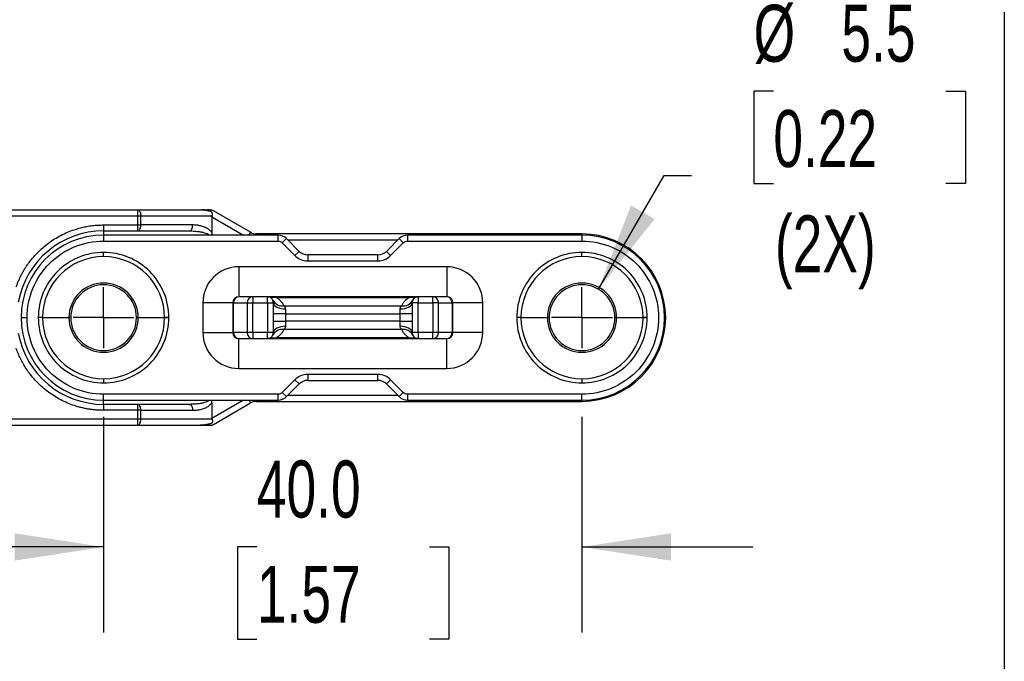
# Model space of a CAD drawing. Header units: millimetres. Extents: x 16 to 683, y 16 to 524.
# Tile 25 of 38: x 444 to 535, y 371 to 431. Entities that reach past the tile are written whole.
import ezdxf

# ---------------------------------------------------------------- set-up
doc = ezdxf.new("R2010")
doc.units = ezdxf.units.MM
doc.header["$LTSCALE"] = 2.5
doc.linetypes.add('CENTERX2', pattern=[20.32, 12.7, -2.54, 2.54, -2.54])
doc.layers.add('CENTER', color=40, linetype='CENTERX2')
doc.layers.add('DIMENSIONS', color=140, linetype='Continuous', lineweight=25)
doc.styles.add('SLDTEXTSTYLE0', font='TXT', dxfattribs={"width": 0.7})
doc.dimstyles.new('SLDDIMSTYLE13', dxfattribs={"dimtxt": 5.39502, "dimasz": 8.255, "dimexe": 0, "dimexo": 0.0625, "dimgap": 1.348755, "dimtad": 0, "dimtih": 1, "dimtoh": 1, "dimlfac": 0.9, "dimrnd": 1e-09, "dimzin": 12, "dimdsep": 46, "dimtxsty": 'SLDTEXTSTYLE0', "dimsah": 1, "dimcen": 0, "dimadec": 0, "dimazin": 3, "dimtfac": 1, "dimtofl": 0, "dimtmove": 0, "dimatfit": 3, "dimfxl": 0, "dimfrac": 2, "dimtolj": 1, "dimtzin": 12, "dimarcsym": 0})
doc.dimstyles.new('SLDDIMSTYLE14', dxfattribs={"dimtxt": 5.39502, "dimasz": 8.255, "dimexe": 0, "dimexo": 0.0625, "dimgap": 1.348755, "dimtad": 0, "dimtih": 1, "dimtoh": 1, "dimlfac": 0.9, "dimrnd": 1e-09, "dimzin": 4, "dimdsep": 46, "dimtxsty": 'SLDTEXTSTYLE0', "dimsah": 1, "dimcen": 0.09, "dimadec": 0, "dimazin": 1, "dimtfac": 1, "dimtmove": 0, "dimatfit": 0, "dimfxl": 0, "dimfrac": 2, "dimtolj": 1, "dimtzin": 12, "dimarcsym": 0})

# ---------------------------------------------------------------- blocks, each defined once
blk = doc.blocks.new('_D_30')
at = {"layer": 'DIMENSIONS'}
for p, q in [((513.895, 424.385), (512.083, 424.385)), ((512.083, 424.385), (512.083, 415.811)), ((529.926, 424.385), (531.738, 424.385)), ((531.738, 424.385), (531.738, 415.811)), ((497.644, 405.994), (503.738, 416.55)), ((503.738, 416.55), (506.302, 416.55)), ((512.083, 415.811), (513.895, 415.811)), ((531.738, 415.811), (529.926, 415.811))]:
    blk.add_line(p, q, dxfattribs=at)
blk.add_solid([(497.644, 405.994), (502.871, 412.508), (500.671, 413.778)], dxfattribs=at)
at = {"layer": 'DIMENSIONS', "char_height": 5.2917, "attachment_point": 1, "style": 'SLDTEXTSTYLE0'}
for s, insert in [('%%c', (512.066, 432.414)), ('5.5', (520.211, 432.414)), ('0.22', (513.895, 422.632)), ('(2X)', (514.046, 412.85))]:
    blk.add_mtext(s, dxfattribs=dict(at, insert=insert))
blk = doc.blocks.new('_D_31')
at = {"layer": 'DIMENSIONS'}
for p, q in [((451.671, 394.132), (451.671, 374.106)), ((496.116, 394.132), (496.116, 374.106)), ((451.671, 382.043), (435.796, 382.043)), ((465.913, 382.043), (464.101, 382.043)), ((464.101, 382.043), (464.101, 373.469)), ((481.944, 382.043), (483.756, 382.043)), ((483.756, 382.043), (483.756, 373.469)), ((496.116, 382.043), (511.991, 382.043)), ((464.101, 373.469), (465.913, 373.469)), ((483.756, 373.469), (481.944, 373.469))]:
    blk.add_line(p, q, dxfattribs=at)
for points in [[(451.671, 382.043), (443.416, 383.313), (443.416, 380.773)], [(496.116, 382.043), (504.371, 380.773), (504.371, 383.313)]]:
    blk.add_solid(points, dxfattribs=at)
at = {"layer": 'DIMENSIONS', "char_height": 5.2917, "attachment_point": 1, "style": 'SLDTEXTSTYLE0'}
for s, insert in [('40.0', (465.913, 390.072)), ('1.57', (465.913, 380.29))]:
    blk.add_mtext(s, dxfattribs=dict(at, insert=insert))
blk = doc.blocks.new('SW_CENTERMARKSYMBOL_16')
at = {"layer": 'CENTER', "color": 0}
for p, q in [((0, 5.644), (0, 6.04)), ((0, 0), (0, 2.822)), ((-5.644, 0), (-6.04, 0)), ((0, 0), (-2.822, 0)), ((0, 0), (0, -2.822)), ((0, 0), (2.822, 0)), ((5.644, 0), (6.04, 0)), ((0, -5.644), (0, -6.04))]:
    blk.add_line(p, q, dxfattribs=at)
blk = doc.blocks.new('SW_CENTERMARKSYMBOL_17')
at = {"layer": 'CENTER', "color": 0}
for p, q in [((0, 5.644), (0, 6.04)), ((0, 0), (0, 2.822)), ((-5.644, 0), (-6.04, 0)), ((0, 0), (-2.822, 0)), ((0, 0), (0, -2.822)), ((0, 0), (2.822, 0)), ((5.644, 0), (6.04, 0)), ((0, -5.644), (0, -6.04))]:
    blk.add_line(p, q, dxfattribs=at)

msp = doc.modelspace()

# ---------------------------------------------------------------- linework, layer by layer
for p, q in [((454.855835, 413.3478), (434.44914, 413.3478)), ((435.726162, 412.792244), (454.855835, 412.792244)), ((454.855835, 412.792244), (454.855835, 413.3478)), ((460.629337, 413.3478), (454.855835, 413.3478)), ((454.855835, 411.958911), (454.855835, 412.792244)), ((454.855835, 412.792244), (455.133612, 412.792244)), ((455.133612, 411.958911), (455.133612, 412.792244)), ((455.133612, 412.792244), (461.750318, 412.792244)), ((461.740448, 412.706299), (461.740448, 411.247626)), ((461.740448, 412.706299), (464.670789, 411.014466)), ((465.331616, 411.274438), (461.869365, 413.273369)), ((451.671362, 411.958911), (454.855835, 411.958911)), ((451.671362, 411.958911), (451.671362, 411.403355)), ((454.855835, 411.403355), (454.855835, 411.958911)), ((454.855835, 411.958911), (455.133612, 411.958911)), ((459.944865, 411.958911), (455.133612, 411.958911)), ((451.671362, 411.403355), (454.855835, 411.403355)), ((451.671362, 411.403355), (451.671362, 411.014466)), ((451.671362, 411.014466), (451.671362, 410.458911)), ((467.877791, 411.014466), (451.671362, 411.014466)), ((454.855835, 411.403355), (459.667087, 411.403355)), ((465.181521, 411.014466), (465.331616, 411.274438)), ((496.115806, 411.125577), (465.887171, 411.125577)), ((465.887171, 411.125577), (465.887171, 411.014466)), ((467.877791, 410.458911), (467.877791, 411.014466)), ((496.115806, 411.014466), (479.909377, 411.014466)), ((479.909377, 411.014466), (479.909377, 410.458911)), ((496.115806, 411.014466), (496.115806, 411.125577)), ((496.115806, 411.014466), (496.115806, 410.458911)), ((451.671362, 410.458911), (467.877791, 410.458911)), ((468.270628, 410.296192), (468.663465, 410.689029)), ((468.270628, 410.296192), (469.453088, 409.113733)), ((469.845925, 409.50657), (468.663465, 410.689029)), ((468.782473, 410.570022), (479.004695, 410.570022)), ((479.123703, 410.689029), (477.941243, 409.50657)), ((478.33408, 409.113733), (479.51654, 410.296192)), ((479.123703, 410.689029), (479.51654, 410.296192)), ((479.909377, 410.458911), (496.115806, 410.458911)), ((469.845925, 409.50657), (469.453088, 409.113733)), ((470.631599, 409.181133), (470.631599, 408.625577)), ((477.155569, 409.181133), (470.631599, 409.181133)), ((477.155569, 408.625577), (477.155569, 409.181133)), ((478.33408, 409.113733), (477.941243, 409.50657)), ((464.226917, 408.070022), (464.226917, 405.292244)), ((483.560251, 408.070022), (464.226917, 408.070022)), ((470.631599, 408.625577), (477.155569, 408.625577)), ((483.560251, 408.070022), (483.560251, 405.292244)), ((465.542099, 405.292244), (464.283708, 405.292244)), ((465.542099, 405.292244), (465.542099, 404.736689)), ((466.893584, 405.292244), (465.542099, 405.292244)), ((466.893584, 404.736689), (466.893584, 405.292244)), ((467.700585, 405.232702), (467.700585, 405.292244)), ((480.086583, 405.292244), (467.700585, 405.292244)), ((480.086583, 405.2327), (480.086583, 405.292244)), ((480.893584, 405.292244), (480.893584, 404.736689)), ((482.245069, 405.292244), (480.893584, 405.292244)), ((482.245069, 404.736689), (482.245069, 405.292244)), ((483.50346, 405.292244), (482.245069, 405.292244)), ((463.671362, 404.736689), (460.893584, 404.736689)), ((460.893584, 404.736689), (460.893584, 401.958911)), ((463.671362, 404.736689), (463.747082, 404.736689)), ((463.671362, 404.736689), (463.671362, 401.958911)), ((463.747082, 404.736689), (465.005474, 404.736689)), ((463.747082, 401.958911), (463.747082, 404.736689)), ((465.005474, 404.736689), (465.542099, 404.736689)), ((465.005474, 404.736689), (465.005474, 401.958911)), ((465.542099, 401.958911), (465.542099, 404.736689)), ((465.542099, 404.736689), (466.893584, 404.736689)), ((466.893584, 404.736689), (467.44914, 404.736689)), ((466.893584, 404.736689), (466.893584, 401.958911)), ((467.44914, 401.958911), (467.44914, 404.736689)), ((467.700585, 405.2327), (480.086583, 405.2327)), ((468.413492, 404.458294), (479.373676, 404.458294)), ((480.338029, 404.736689), (480.338029, 401.958911)), ((480.893584, 404.736689), (480.338029, 404.736689)), ((480.893584, 401.958911), (480.893584, 404.736689)), ((480.893584, 404.736689), (482.245069, 404.736689)), ((482.245069, 404.736689), (482.245069, 401.958911)), ((482.781695, 404.736689), (482.245069, 404.736689)), ((482.781695, 401.958911), (482.781695, 404.736689)), ((482.781695, 404.736689), (484.040086, 404.736689)), ((484.040086, 404.736689), (484.040086, 401.958911)), ((484.040086, 404.736689), (484.115806, 404.736689)), ((484.115806, 401.958911), (484.115806, 404.736689)), ((486.893584, 404.736689), (484.115806, 404.736689)), ((486.893584, 401.958911), (486.893584, 404.736689)), ((468.560251, 403.688493), (467.44914, 403.688493)), ((468.560251, 404.154358), (468.560251, 403.688493)), ((468.560251, 403.688493), (468.560251, 403.007106)), ((468.560251, 403.688493), (479.226917, 403.688493)), ((479.226917, 403.688493), (479.226917, 404.154358)), ((479.226917, 403.007106), (479.226917, 403.688493)), ((480.338029, 403.688493), (479.226917, 403.688493)), ((444.004695, 403.3478), (444.560251, 403.3478)), ((446.000747, 403.3478), (445.60791, 403.3478)), ((446.000747, 403.3478), (448.453088, 403.3478)), ((448.615806, 403.3478), (448.453088, 403.3478)), ((454.889636, 403.3478), (454.726917, 403.3478)), ((454.889636, 403.3478), (457.341977, 403.3478)), ((457.734814, 403.3478), (457.341977, 403.3478)), ((467.44914, 403.007106), (468.560251, 403.007106)), ((468.560251, 403.007106), (468.560251, 402.541241)), ((479.226917, 403.007106), (468.560251, 403.007106)), ((479.226917, 403.007106), (480.338029, 403.007106)), ((479.226917, 402.541241), (479.226917, 403.007106)), ((490.445191, 403.3478), (490.052354, 403.3478)), ((490.445191, 403.3478), (492.897532, 403.3478)), ((493.060251, 403.3478), (492.897532, 403.3478)), ((499.33408, 403.3478), (499.171362, 403.3478)), ((499.33408, 403.3478), (501.786421, 403.3478)), ((502.179258, 403.3478), (501.786421, 403.3478)), ((503.782473, 403.3478), (503.893584, 403.3478)), ((460.893584, 401.958911), (463.671362, 401.958911)), ((463.747082, 401.958911), (463.671362, 401.958911)), ((465.005474, 401.958911), (463.747082, 401.958911)), ((465.542099, 401.958911), (465.005474, 401.958911)), ((466.893584, 401.958911), (465.542099, 401.958911)), ((465.542099, 401.958911), (465.542099, 401.403355)), ((467.44914, 401.958911), (466.893584, 401.958911)), ((466.893584, 401.403355), (466.893584, 401.958911)), ((479.373676, 402.237306), (468.413492, 402.237306)), ((480.893584, 401.958911), (480.338029, 401.958911)), ((480.893584, 401.958911), (480.893584, 401.403355)), ((482.245069, 401.958911), (480.893584, 401.958911)), ((482.781695, 401.958911), (482.245069, 401.958911)), ((482.245069, 401.403355), (482.245069, 401.958911)), ((484.040086, 401.958911), (482.781695, 401.958911)), ((484.040086, 401.958911), (484.115806, 401.958911)), ((486.893584, 401.958911), (484.115806, 401.958911)), ((464.226917, 398.625577), (464.226917, 401.403355)), ((464.283708, 401.403355), (465.542099, 401.403355)), ((465.542099, 401.403355), (466.893584, 401.403355)), ((480.086583, 401.4629), (467.700585, 401.4629)), ((467.700585, 401.4629), (467.700585, 401.403355)), ((467.700585, 401.403355), (480.086583, 401.403355)), ((480.086583, 401.462898), (480.086583, 401.403355)), ((480.893584, 401.403355), (482.245069, 401.403355)), ((482.245069, 401.403355), (483.50346, 401.403355)), ((483.560251, 398.625577), (483.560251, 401.403355)), ((464.226917, 398.625577), (483.560251, 398.625577)), ((477.155569, 398.070022), (470.631599, 398.070022)), ((470.631599, 398.070022), (470.631599, 397.514466)), ((477.155569, 397.514466), (477.155569, 398.070022)), ((469.453088, 397.581867), (468.270628, 396.399407)), ((468.663465, 396.00657), (469.845925, 397.189029)), ((469.453088, 397.581867), (469.845925, 397.189029)), ((470.631599, 397.514466), (477.155569, 397.514466)), ((477.941243, 397.189029), (478.33408, 397.581867)), ((477.941243, 397.189029), (479.123703, 396.00657)), ((479.51654, 396.399407), (478.33408, 397.581867)), ((467.877791, 396.236689), (451.671362, 396.236689)), ((451.671362, 395.681133), (451.671362, 396.236689)), ((467.877791, 395.681133), (467.877791, 396.236689)), ((468.663465, 396.00657), (468.270628, 396.399407)), ((479.004695, 396.125577), (468.782473, 396.125577)), ((479.51654, 396.399407), (479.123703, 396.00657)), ((496.115806, 396.236689), (479.909377, 396.236689)), ((479.909377, 396.236689), (479.909377, 395.681133)), ((496.115806, 395.681133), (496.115806, 396.236689)), ((451.671362, 395.681133), (467.877791, 395.681133)), ((451.671362, 395.292244), (451.671362, 395.681133)), ((454.855835, 395.292244), (451.671362, 395.292244)), ((451.671362, 395.292244), (451.671362, 394.736689)), ((454.855835, 394.736689), (454.855835, 395.292244)), ((459.667087, 395.292244), (454.855835, 395.292244)), ((464.670789, 395.681133), (461.740448, 393.9893)), ((461.740448, 395.447974), (461.740448, 393.9893)), ((461.869365, 393.42223), (465.331616, 395.421161)), ((465.331616, 395.421161), (465.181521, 395.681133)), ((465.887171, 395.681133), (465.887171, 395.570022)), ((465.887171, 395.570022), (496.115806, 395.570022)), ((479.909377, 395.681133), (496.115806, 395.681133)), ((496.115806, 395.681133), (496.115806, 395.570022)), ((454.855835, 394.736689), (451.671362, 394.736689)), ((454.855835, 393.903355), (454.855835, 394.736689)), ((455.133612, 394.736689), (454.855835, 394.736689)), ((455.133612, 393.903355), (455.133612, 394.736689)), ((455.133612, 394.736689), (459.944865, 394.736689)), ((434.44914, 393.3478), (454.855835, 393.3478)), ((454.855835, 393.903355), (435.726162, 393.903355)), ((454.855835, 393.3478), (454.855835, 393.903355)), ((455.133612, 393.903355), (454.855835, 393.903355)), ((454.855835, 393.3478), (460.629337, 393.3478)), ((461.750318, 393.903355), (455.133612, 393.903355)), ((460.629337, 393.3478), (461.591588, 393.3478))]:
    msp.add_line(p, q)
at = {"flags": 128}
for points in [[(454.855835, 413.3478), (454.910026, 413.337125), (454.962136, 413.305511), (455.01016, 413.254172), (455.052253, 413.185081), (455.086798, 413.100894), (455.112468, 413.004846), (455.128275, 412.900628), (455.133612, 412.792244)], [(459.667087, 411.403355), (459.721279, 411.41403), (459.773388, 411.445644), (459.821412, 411.496983), (459.863505, 411.566074), (459.898051, 411.650261), (459.92372, 411.746309), (459.939527, 411.850527), (459.944865, 411.958911)], [(467.44914, 404.736689), (467.470489, 404.623082), (467.533718, 404.51384), (467.636396, 404.413163), (467.774577, 404.324919), (467.942951, 404.252498), (468.135047, 404.198685), (468.343484, 404.165547), (468.560251, 404.154358)], [(479.226917, 404.154358), (479.443684, 404.165547), (479.652121, 404.198685), (479.844218, 404.252498), (480.012592, 404.324919), (480.150773, 404.413163), (480.25345, 404.51384), (480.316679, 404.623082), (480.338029, 404.736689)], [(468.560251, 402.541241), (468.343484, 402.530052), (468.135047, 402.496914), (467.942951, 402.443101), (467.774577, 402.370681), (467.636396, 402.282436), (467.533718, 402.181759), (467.470489, 402.072518), (467.44914, 401.958911)], [(480.338029, 401.958911), (480.316679, 402.072518), (480.25345, 402.181759), (480.150773, 402.282436), (480.012592, 402.370681), (479.844218, 402.443101), (479.652121, 402.496914), (479.443684, 402.530052), (479.226917, 402.541241)], [(459.667087, 395.292244), (459.721279, 395.281569), (459.773388, 395.249955), (459.821412, 395.198616), (459.863505, 395.129526), (459.898051, 395.045339), (459.92372, 394.949291), (459.939527, 394.845072), (459.944865, 394.736689)]]:
    msp.add_lwpolyline(points, dxfattribs=at)
for centre, radius, start, end in [((461.591588, 412.792244), 0.555556, 60, 90), ((451.671362, 403.3478), 8.055556, 90, 169.61249729), ((451.671362, 403.3478), 7.666667, 90, 180), ((465.887171, 412.236689), 1.111111, 240, 270), ((467.877791, 409.903355), 1.111111, 45, 90), ((479.909377, 409.903355), 1.111111, 90, 135), ((496.115806, 403.3478), 7.777778, 0, 90), ((496.115806, 403.3478), 7.666667, 0, 90), ((451.671362, 403.3478), 5.670615, 0, 180), ((470.631599, 410.292244), 1.111111, 225, 270), ((477.155569, 410.292244), 1.111111, 270, 315), ((496.115806, 403.3478), 5.670615, 0, 180), ((451.671362, 403.3478), 3.218274, 0, 180), ((451.671362, 403.3478), 3.055556, 0, 180), ((496.115806, 403.3478), 3.218274, 0, 180), ((496.115806, 403.3478), 3.055556, 0, 180), ((464.226917, 404.736689), 0.555556, 90, 180), ((464.29334, 404.745992), 0.546337, 91.01018511, 180.9757605), ((465.551731, 404.745992), 0.546337, 91.01018511, 180.9757605), ((466.893584, 404.736689), 0.555556, 0, 90), ((480.893584, 404.736689), 0.555556, 90, 180), ((482.235437, 404.745992), 0.546337, 359.0242395, 88.98981489), ((483.493828, 404.745992), 0.546337, 359.0242395, 88.98981489), ((483.560251, 404.736689), 0.555556, 0, 90), ((468.253153, 405.404458), 0.959653, 207.27800794, 279.61805578), ((479.534015, 405.404458), 0.959653, 260.38194014, 332.72204344), ((451.671362, 403.3478), 7.666667, 180, 270), ((451.671362, 403.3478), 5.670615, 180, 0), ((451.671362, 403.3478), 3.218274, 180, 0), ((451.671362, 403.3478), 3.055556, 180, 0), ((496.115806, 403.3478), 5.670615, 180, 0), ((496.115806, 403.3478), 3.218274, 180, 0), ((496.115806, 403.3478), 3.055556, 180, 0), ((496.115806, 403.3478), 7.666667, 270, 0), ((496.115806, 403.3478), 7.777778, 270, 0), ((451.671362, 403.3478), 8.055556, 190.38750271, 270), ((464.226917, 401.958911), 0.555556, 180, 270), ((464.29334, 401.949607), 0.546337, 179.0242395, 268.98981489), ((465.551731, 401.949607), 0.546337, 179.0242395, 268.98981489), ((466.893584, 401.958911), 0.555556, 270, 0), ((468.253153, 401.291142), 0.959653, 80.38194014, 152.72204345), ((479.534015, 401.291142), 0.959653, 27.27800794, 99.61805578), ((480.893584, 401.958911), 0.555556, 180, 270), ((482.235437, 401.949607), 0.546337, 271.01018511, 0.9757605), ((483.493828, 401.949607), 0.546337, 271.01018511, 0.9757605), ((483.560251, 401.958911), 0.555556, 270, 0), ((470.631599, 396.403355), 1.111111, 90, 135), ((477.155569, 396.403355), 1.111111, 45, 90), ((465.887171, 394.458911), 1.111111, 90, 120), ((467.877791, 396.792244), 1.111111, 270, 315), ((479.909377, 396.792244), 1.111111, 225, 270)]:
    msp.add_arc(centre, radius, start, end)
for points, knots in [([(461.591588, 413.3478), (461.572321, 413.34782), (461.53161, 413.347864), (461.460923, 413.347985), (461.379431, 413.347979), (461.286471, 413.347883), (461.147455, 413.347658), (460.928017, 413.348836), (460.740542, 413.348186), (460.629337, 413.3478)], [0, 0, 0, 0, 0.072793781, 0.153818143, 0.243391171, 0.341748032, 0.449066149, 0.673201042, 1, 1, 1, 1]), ([(461.750318, 412.792244), (461.757422, 412.818652), (461.77087, 412.868644), (461.779821, 412.939446), (461.780604, 413.000836), (461.773972, 413.052931), (461.761184, 413.09619), (461.743033, 413.131345), (461.719645, 413.159749), (461.690683, 413.181617), (461.660837, 413.194867), (461.622622, 413.204125), (461.563478, 413.219506), (461.482796, 413.238188), (461.322388, 413.273135), (461.108848, 413.311112), (460.853356, 413.341887), (460.698287, 413.34598), (460.629337, 413.3478)], [0, 0, 0, 0, 0.054238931, 0.102680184, 0.145491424, 0.182917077, 0.215324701, 0.243281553, 0.267668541, 0.291159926, 0.31425622, 0.330072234, 0.370377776, 0.436639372, 0.495834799, 0.697610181, 0.865546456, 1, 1, 1, 1]), ([(461.750318, 412.792244), (461.747448, 412.778533), (461.741538, 412.750293), (461.740818, 412.721244), (461.740448, 412.706299)], [0, 0, 0, 0, 0.485503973, 1, 1, 1, 1]), ([(443.544424, 406.194573), (443.581386, 406.29659), (443.655156, 406.500196), (443.779969, 406.799609), (443.914802, 407.093589), (444.060683, 407.381775), (444.217336, 407.664263), (444.38483, 407.941022), (444.563163, 408.212068), (444.951828, 408.75732), (445.620471, 409.526907), (446.668992, 410.400106), (447.839911, 411.101175), (448.847684, 411.501806), (449.617645, 411.716017), (450.124357, 411.824774), (450.635806, 411.901855), (451.152013, 411.950054), (451.497925, 411.955953), (451.671362, 411.958911)], [0, 0, 0, 0, 0.030650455, 0.061172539, 0.091609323, 0.122004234, 0.152400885, 0.182842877, 0.213373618, 0.244036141, 0.371995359, 0.500010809, 0.627970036, 0.755985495, 0.804957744, 0.853667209, 0.902291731, 0.95101008, 1, 1, 1, 1]), ([(454.855835, 411.403355), (454.928557, 411.403355), (455.000831, 411.463229), (455.103675, 411.668918), (455.133612, 411.813467), (455.133612, 411.958911)], [0, 0, 0, 0, 0.5, 0.5, 1, 1, 1, 1]), ([(461.740446, 411.247624), (461.722028, 411.273431), (461.684991, 411.325329), (461.621221, 411.395027), (461.553011, 411.459496), (461.481024, 411.518209), (461.406687, 411.571494), (461.331074, 411.619513), (461.255204, 411.662471), (461.179997, 411.700595), (461.10634, 411.73428), (460.947752, 411.800129), (460.690133, 411.879654), (460.325075, 411.947109), (460.072937, 411.954935), (459.944865, 411.958911)], [0, 0, 0, 0, 0.044434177, 0.089355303, 0.134541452, 0.179716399, 0.22458084, 0.268832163, 0.312171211, 0.354295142, 0.394922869, 0.433800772, 0.613043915, 0.803448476, 1, 1, 1, 1]), ([(459.667087, 411.403355), (459.806592, 411.400873), (460.043096, 411.396664), (460.401655, 411.364534), (460.716485, 411.317508), (461.020958, 411.24899), (461.258925, 411.162066), (461.422673, 411.089973), (461.482058, 411.027473), (461.494416, 411.014466)], [0, 0, 0, 0, 0.22117672, 0.374962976, 0.569772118, 0.725640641, 0.866568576, 0.972233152, 1, 1, 1, 1]), ([(461.740448, 411.247626), (461.737703, 411.173299), (461.7347, 411.092015), (461.699942, 411.020581), (461.696967, 411.014466)], [0, 0, 0, 0, 0.914395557, 1, 1, 1, 1]), ([(444.560251, 403.3478), (444.560251, 405.23373), (445.309493, 407.04256), (447.976601, 409.709669), (449.785431, 410.458911), (451.671362, 410.458911)], [0, 0, 0, 0, 0.5, 0.5, 1, 1, 1, 1]), ([(496.115806, 410.458911), (498.001737, 410.458911), (499.810567, 409.709669), (502.477676, 407.04256), (503.226917, 405.23373), (503.226917, 401.461869), (502.477676, 399.653039), (499.810567, 396.985931), (498.001737, 396.236689), (496.115806, 396.236689)], [0, 0, 0, 0, 0.25, 0.25, 0.5, 0.5, 0.75, 0.75, 1, 1, 1, 1]), ([(457.734814, 403.3478), (457.734814, 404.955882), (457.095956, 406.498222), (454.821784, 408.772393), (453.279444, 409.411252), (450.06328, 409.411252), (448.52094, 408.772393), (446.246768, 406.498222), (445.60791, 404.955882), (445.60791, 403.3478)], [0, 0, 0, 0, 0.25, 0.25, 0.5, 0.5, 0.75, 0.75, 1, 1, 1, 1]), ([(502.179258, 403.3478), (502.179258, 404.955882), (501.5404, 406.498222), (499.266229, 408.772393), (497.723888, 409.411252), (494.507724, 409.411252), (492.965384, 408.772393), (490.691213, 406.498222), (490.052354, 404.955882), (490.052354, 403.3478)], [0, 0, 0, 0, 0.25, 0.25, 0.5, 0.5, 0.75, 0.75, 1, 1, 1, 1]), ([(486.893584, 404.736689), (486.893584, 405.620719), (486.542377, 406.468608), (485.29217, 407.718815), (484.444281, 408.070022), (483.560251, 408.070022)], [0, 0, 0, 0, 0.5, 0.5, 1, 1, 1, 1]), ([(466.893584, 405.292244), (466.943326, 405.292244), (466.971908, 405.289094), (467.03471, 405.284646), (467.065901, 405.282302), (467.161021, 405.275177), (467.226776, 405.270218), (467.426903, 405.254962), (467.565376, 405.244103), (467.700585, 405.232702)], [0, 0, 0, 0, 0.125, 0.125, 0.25, 0.25, 0.5, 0.5, 1, 1, 1, 1]), ([(467.700585, 405.292244), (467.617657, 405.292244), (467.457029, 405.292244), (467.226664, 405.292244), (467.051913, 405.292244), (466.975409, 405.292244), (466.950366, 405.292244)], [0, 0, 0, 0, 0.296232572, 0.573785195, 0.860483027, 1, 1, 1, 1]), ([(480.086583, 405.2327), (480.220972, 405.244034), (480.360016, 405.254943), (480.560138, 405.2702), (480.626018, 405.275168), (480.721179, 405.282296), (480.752469, 405.284647), (480.815461, 405.289108), (480.843576, 405.292244), (480.893584, 405.292244)], [0, 0, 0, 0, 0.5, 0.5, 0.75, 0.75, 0.875, 0.875, 1, 1, 1, 1]), ([(480.893584, 405.292244), (480.87118, 405.292244), (480.818647, 405.292244), (480.698355, 405.292244), (480.628394, 405.292244), (480.408764, 405.292244), (480.245716, 405.292244), (480.086583, 405.292244)], [0, 0, 0, 0, 0.25, 0.25, 0.5, 0.5, 1, 1, 1, 1]), ([(467.700585, 405.2327), (467.731903, 405.214586), (467.79584, 405.177607), (467.883463, 405.116755), (467.967409, 405.050752), (468.046932, 404.97924), (468.162037, 404.861431), (468.297755, 404.688775), (468.373987, 404.536964), (468.413492, 404.458294)], [0, 0, 0, 0, 0.083382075, 0.170229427, 0.260918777, 0.355781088, 0.455105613, 0.717628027, 1, 1, 1, 1]), ([(468.413492, 404.458294), (468.427736, 404.443395), (468.453587, 404.416356), (468.486627, 404.372877), (468.520694, 404.318884), (468.551802, 404.24981), (468.557573, 404.184614), (468.560251, 404.154358)], [0, 0, 0, 0, 0.203893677, 0.370028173, 0.498555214, 0.767290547, 1, 1, 1, 1]), ([(479.226917, 404.154358), (479.227536, 404.169102), (479.228816, 404.199619), (479.238451, 404.244081), (479.253593, 404.288706), (479.277793, 404.338856), (479.318307, 404.399094), (479.353237, 404.436441), (479.373676, 404.458294)], [0, 0, 0, 0, 0.112022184, 0.231847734, 0.360606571, 0.499210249, 0.706969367, 1, 1, 1, 1]), ([(479.373676, 404.458294), (479.392817, 404.498435), (479.430403, 404.57726), (479.499762, 404.691569), (479.577493, 404.800061), (479.67282, 404.912668), (479.788519, 405.026074), (479.926693, 405.137351), (480.034543, 405.201666), (480.086583, 405.2327)], [0, 0, 0, 0, 0.143731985, 0.282240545, 0.415879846, 0.545044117, 0.707927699, 0.859066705, 1, 1, 1, 1]), ([(451.671362, 396.236689), (449.785431, 396.236689), (447.976601, 396.985931), (445.309493, 399.653039), (444.560251, 401.461869), (444.560251, 403.3478)], [0, 0, 0, 0, 0.5, 0.5, 1, 1, 1, 1]), ([(445.60791, 403.3478), (445.60791, 401.739718), (446.246768, 400.197377), (448.52094, 397.923206), (450.06328, 397.284348), (453.279444, 397.284348), (454.821784, 397.923206), (457.095956, 400.197377), (457.734814, 401.739718), (457.734814, 403.3478)], [0, 0, 0, 0, 0.25, 0.25, 0.5, 0.5, 0.75, 0.75, 1, 1, 1, 1]), ([(468.560251, 402.541241), (468.559632, 402.526497), (468.558353, 402.495981), (468.548717, 402.451518), (468.533575, 402.406893), (468.509375, 402.356743), (468.468861, 402.296505), (468.433931, 402.259158), (468.413492, 402.237306)], [0, 0, 0, 0, 0.112022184, 0.231847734, 0.360606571, 0.499210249, 0.706969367, 1, 1, 1, 1]), ([(479.373676, 402.237306), (479.359432, 402.252205), (479.333582, 402.279243), (479.300541, 402.322723), (479.266474, 402.376715), (479.235366, 402.445789), (479.229595, 402.510985), (479.226917, 402.541241)], [0, 0, 0, 0, 0.203893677, 0.370028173, 0.498555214, 0.767290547, 1, 1, 1, 1]), ([(490.052354, 403.3478), (490.052354, 401.739718), (490.691213, 400.197377), (492.965384, 397.923206), (494.507724, 397.284348), (497.723888, 397.284348), (499.266229, 397.923206), (501.5404, 400.197377), (502.179258, 401.739718), (502.179258, 403.3478)], [0, 0, 0, 0, 0.25, 0.25, 0.5, 0.5, 0.75, 0.75, 1, 1, 1, 1]), ([(468.413492, 402.237306), (468.394351, 402.197164), (468.356765, 402.11834), (468.287406, 402.00403), (468.209675, 401.895539), (468.114348, 401.782932), (467.99865, 401.669525), (467.860475, 401.558249), (467.752626, 401.493933), (467.700585, 401.4629)], [0, 0, 0, 0, 0.143731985, 0.282240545, 0.415879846, 0.545044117, 0.707927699, 0.859066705, 1, 1, 1, 1]), ([(480.086583, 401.4629), (480.055266, 401.481013), (479.991329, 401.517993), (479.903706, 401.578844), (479.81976, 401.644848), (479.740236, 401.71636), (479.625132, 401.834168), (479.489413, 402.006825), (479.413181, 402.158635), (479.373676, 402.237306)], [0, 0, 0, 0, 0.083382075, 0.170229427, 0.260918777, 0.355781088, 0.455105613, 0.717628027, 1, 1, 1, 1]), ([(467.700585, 401.4629), (467.566196, 401.451565), (467.427152, 401.440656), (467.22703, 401.425399), (467.16115, 401.420431), (467.065989, 401.413303), (467.0347, 401.410952), (466.971708, 401.406492), (466.943592, 401.403355), (466.893584, 401.403355)], [0, 0, 0, 0, 0.5, 0.5, 0.75, 0.75, 0.875, 0.875, 1, 1, 1, 1]), ([(466.893584, 401.403355), (466.915988, 401.403355), (466.968522, 401.403355), (467.088813, 401.403355), (467.158774, 401.403355), (467.378405, 401.403355), (467.541452, 401.403355), (467.700585, 401.403355)], [0, 0, 0, 0, 0.25, 0.25, 0.5, 0.5, 1, 1, 1, 1]), ([(480.893584, 401.403355), (480.843843, 401.403355), (480.81526, 401.406506), (480.752458, 401.410954), (480.721267, 401.413298), (480.626147, 401.420423), (480.560392, 401.425381), (480.360266, 401.440638), (480.221792, 401.451496), (480.086583, 401.462898)], [0, 0, 0, 0, 0.125, 0.125, 0.25, 0.25, 0.5, 0.5, 1, 1, 1, 1]), ([(480.086583, 401.403355), (480.169512, 401.403355), (480.330139, 401.403355), (480.560504, 401.403355), (480.735255, 401.403355), (480.81176, 401.403355), (480.836802, 401.403355)], [0, 0, 0, 0, 0.2962325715, 0.5737851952, 0.8604830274, 1, 1, 1, 1]), ([(451.671362, 394.736689), (451.562862, 394.737847), (451.346316, 394.740158), (451.022476, 394.758969), (450.70045, 394.789033), (450.38024, 394.831439), (450.061847, 394.885896), (449.745278, 394.952477), (449.430516, 395.031177), (448.787432, 395.217733), (447.840067, 395.59436), (446.669331, 396.295253), (445.620583, 397.168567), (444.909316, 397.98723), (444.452606, 398.643082), (444.182448, 399.085349), (443.94062, 399.542558), (443.724476, 400.013807), (443.604553, 400.338319), (443.544424, 400.501026)], [0, 0, 0, 0, 0.030650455, 0.061172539, 0.091609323, 0.122004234, 0.152400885, 0.182842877, 0.213373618, 0.244036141, 0.371995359, 0.500010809, 0.627970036, 0.755985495, 0.804957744, 0.853667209, 0.902291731, 0.95101008, 1, 1, 1, 1]), ([(455.133612, 394.736689), (455.133612, 394.882133), (455.103675, 395.026681), (455.000831, 395.23237), (454.928557, 395.292244), (454.855835, 395.292244)], [0, 0, 0, 0, 0.5, 0.5, 1, 1, 1, 1]), ([(461.494414, 395.681133), (461.482057, 395.668127), (461.422681, 395.605632), (461.258934, 395.533537), (461.020981, 395.446616), (460.716499, 395.378093), (460.401679, 395.331068), (460.043107, 395.298936), (459.806602, 395.294727), (459.667087, 395.292244)], [0, 0, 0, 0, 0.027765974, 0.133415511, 0.274358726, 0.430205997, 0.625036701, 0.778806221, 1, 1, 1, 1]), ([(459.944865, 394.736689), (460.009181, 394.737802), (460.137221, 394.740018), (460.327478, 394.75761), (460.513752, 394.785142), (460.694356, 394.823225), (460.867604, 394.871183), (461.04196, 394.932204), (461.213693, 395.008146), (461.378243, 395.101504), (461.521772, 395.206295), (461.644676, 395.31882), (461.709492, 395.406234), (461.740444, 395.447977)], [0, 0, 0, 0, 0.098748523, 0.196585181, 0.292881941, 0.387008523, 0.478345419, 0.566299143, 0.666586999, 0.760408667, 0.84727219, 0.927065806, 1, 1, 1, 1]), ([(461.740448, 395.447974), (461.73776, 395.522206), (461.734814, 395.603522), (461.699937, 395.674914), (461.696898, 395.681133)], [0, 0, 0, 0, 0.9128819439, 1, 1, 1, 1]), ([(454.855835, 393.3478), (454.928557, 393.3478), (455.000831, 393.407674), (455.103675, 393.613363), (455.133612, 393.757911), (455.133612, 393.903355)], [0, 0, 0, 0, 0.5, 0.5, 1, 1, 1, 1]), ([(461.750318, 393.903355), (461.756339, 393.881672), (461.768055, 393.839479), (461.777823, 393.778102), (461.78088, 393.720798), (461.776094, 393.658252), (461.760125, 393.59598), (461.72687, 393.544658), (461.698214, 393.52127), (461.686036, 393.513864), (461.683491, 393.512389), (461.679638, 393.510232), (461.671051, 393.50583), (461.655041, 393.499262), (461.622285, 393.491394), (461.563388, 393.47607), (461.482978, 393.457467), (461.322601, 393.422451), (461.108876, 393.385092), (460.853387, 393.354265), (460.698302, 393.34979), (460.629337, 393.3478)], [0, 0, 0, 0, 0.044508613, 0.086606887, 0.126604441, 0.164862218, 0.221719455, 0.267084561, 0.290598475, 0.29346986, 0.294904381, 0.296338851, 0.30208641, 0.313745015, 0.330190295, 0.369908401, 0.435833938, 0.495458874, 0.697355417, 0.865416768, 1, 1, 1, 1]), ([(461.591588, 393.3478), (461.610058, 393.348393), (461.65149, 393.349722), (461.717622, 393.361132), (461.793128, 393.382771), (461.842701, 393.408429), (461.869365, 393.42223)], [0, 0, 0, 0, 0.183149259, 0.410824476, 0.683096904, 1, 1, 1, 1]), ([(461.740448, 393.9893), (461.740818, 393.974355), (461.741538, 393.945307), (461.747448, 393.917066), (461.750318, 393.903355)], [0, 0, 0, 0, 0.514496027, 1, 1, 1, 1])]:
    msp.add_open_spline(points, degree=3, knots=knots)
for points in [[(467.877791, 410.458911), (468.02513, 410.458911), (468.166444, 410.400376), (468.270628, 410.296192)], [(479.51654, 410.296192), (479.620724, 410.400376), (479.762039, 410.458911), (479.909377, 410.458911)], [(469.453088, 409.113733), (469.76564, 408.801181), (470.189584, 408.625577), (470.631599, 408.625577)], [(477.155569, 408.625577), (477.597584, 408.625577), (478.021529, 408.801181), (478.33408, 409.113733)], [(464.226917, 408.070022), (462.387201, 408.070022), (460.893584, 406.576405), (460.893584, 404.736689)], [(464.283708, 405.292244), (464.246011, 405.292244), (464.226917, 405.292244), (464.226917, 405.292244)], [(483.560251, 405.292244), (483.560251, 405.292244), (483.541157, 405.292244), (483.50346, 405.292244)], [(460.893584, 401.958911), (460.893584, 400.119194), (462.387201, 398.625577), (464.226917, 398.625577)], [(483.560251, 398.625577), (485.399967, 398.625577), (486.893584, 400.119194), (486.893584, 401.958911)], [(464.226917, 401.403355), (464.226917, 401.403355), (464.246011, 401.403355), (464.283708, 401.403355)], [(483.50346, 401.403355), (483.541157, 401.403355), (483.560251, 401.403355), (483.560251, 401.403355)], [(470.631599, 398.070022), (470.189584, 398.070022), (469.76564, 397.894418), (469.453088, 397.581867)], [(478.33408, 397.581867), (478.021529, 397.894418), (477.597584, 398.070022), (477.155569, 398.070022)], [(468.270628, 396.399407), (468.166444, 396.295223), (468.02513, 396.236689), (467.877791, 396.236689)], [(479.909377, 396.236689), (479.762039, 396.236689), (479.620724, 396.295223), (479.51654, 396.399407)]]:
    msp.add_open_spline(points, degree=3)
at = {"layer": 'DIMENSIONS'}
msp.add_line((535.352263, 510.675759), (535.352263, 359.401748), dxfattribs=at)

# ---------------------------------------------------------------- block references
at = {"layer": 'CENTER'}
for name, p in [('SW_CENTERMARKSYMBOL_16', (451.671362, 403.3478)), ('SW_CENTERMARKSYMBOL_17', (496.115806, 403.3478))]:
    msp.add_blockref(name, p, dxfattribs=at)

# ---------------------------------------------------------------- dimensions: what is measured, and where the dimension line sits
at = {"layer": 'DIMENSIONS'}
dim = msp.add_diameter_dim_2p(p1=(494.588029, 400.701611), p2=(497.643584, 405.993988), text='<>\\P(2X)', dimstyle='SLDDIMSTYLE13', dxfattribs=at)
dim.commit()
dim.dimension.update_dxf_attribs({"geometry": '_D_30', "text_midpoint": (521.910464, 419.338422), "dimtype": 163})
dim = msp.add_linear_dim(base=(496.115806, 382.043353), p1=(451.671362, 397.307303), p2=(496.115806, 397.307303), dimstyle='SLDDIMSTYLE14', dxfattribs=at)
dim.commit()
dim.dimension.update_dxf_attribs({"geometry": '_D_31', "text_midpoint": (473.928533, 382.043353), "dimtype": 160})

doc.saveas('drawing.dxf')
